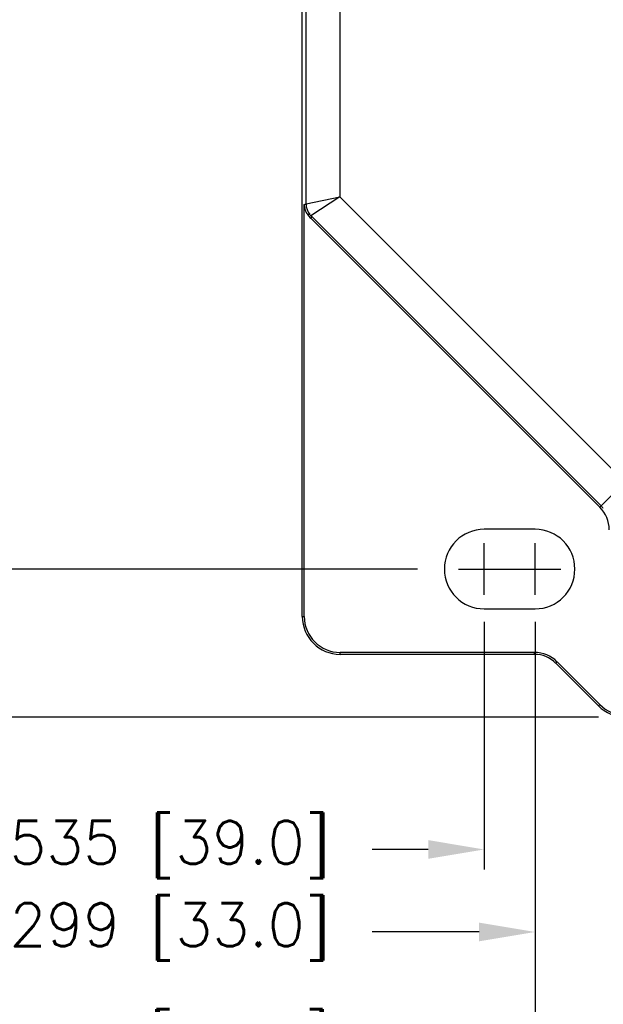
# Model space of a CAD drawing. Extents: x 85.3 to 97.4, y 23.1 to 30.4.
# Tile 3 of 11: x 86.9 to 88.2, y 24.5 to 26.8. Entities that reach past the tile are written whole.
import ezdxf

# ---------------------------------------------------------------- set-up
doc = ezdxf.new("R2010")
doc.units = 0
doc.header["$LTSCALE"] = 0.5
doc.header["$MEASUREMENT"] = 0
doc.layers.get('DEFPOINTS').update_dxf_attribs({"linetype": 'CONTINUOUS'})
doc.layers.add('BODY', color=1, linetype='CONTINUOUS')
doc.layers.add('DIM', color=254, linetype='CONTINUOUS')
doc.styles.get("Standard").update_dxf_attribs({"font": 'ROMANS.SHX'})
doc.dimstyles.new('TURCK-CATALOG01', dxfattribs={"dimtxt": 0.1, "dimasz": 0.13, "dimexe": 0.046875, "dimexo": 0.0625, "dimgap": 0.0625, "dimtad": 0, "dimtih": 1, "dimtoh": 1, "dimdec": 3, "dimzin": 4, "dimdsep": 46, "dimtxsty": 'Standard', "dimcen": 0.09, "dimadec": 0, "dimazin": 0, "dimtfac": 1, "dimtdec": 3, "dimtofl": 0, "dimtmove": 0, "dimatfit": 1, "dimfxl": 0, "dimtolj": 1, "dimtzin": 4, "dimarcsym": 0})

# ---------------------------------------------------------------- blocks, each defined once
blk = doc.blocks.new('*D2')
at = {"layer": 'DEFPOINTS', "color": 0}
for p in [(88.3892, 29.9961), (85.7265, 25.135), (88.271, 25.135)]:
    blk.add_point(p, dxfattribs=at)
at = {"layer": 'DIM', "color": 0, "lineweight": -2}
for p, q in [((88.3267, 29.9961), (85.6796, 29.9961)), ((85.7265, 29.8661), (85.7265, 27.8922)), ((85.7265, 25.265), (85.7265, 27.6148)), ((88.2085, 25.135), (85.6796, 25.135))]:
    blk.add_line(p, q, dxfattribs=at)
at = {"layer": 'DIM', "color": 0}
for points in [[(85.7048, 29.8661), (85.7482, 29.8661), (85.7265, 29.9961)], [(85.7048, 25.265), (85.7482, 25.265), (85.7265, 25.135)]]:
    blk.add_solid(points, dxfattribs=at)
at = {"layer": 'DIM', "color": 0, "insert": (85.7265, 27.7535), "char_height": 0.1, "attachment_point": 5}
blk.add_mtext('\\A1;4.861 [123.5]', dxfattribs=at)
blk = doc.blocks.new('*D3')
at = {"layer": 'DEFPOINTS', "color": 0}
for p in [(88.6509, 29.6916), (86.3834, 25.479), (87.8506, 25.479)]:
    blk.add_point(p, dxfattribs=at)
at = {"layer": 'DIM', "color": 0, "lineweight": -2}
for p, q in [((88.5884, 29.6916), (86.3365, 29.6916)), ((86.3834, 29.5616), (86.3834, 27.4781)), ((86.3834, 25.609), (86.3834, 27.2007)), ((87.7881, 25.479), (86.3365, 25.479))]:
    blk.add_line(p, q, dxfattribs=at)
at = {"layer": 'DIM', "color": 0}
for points in [[(86.3618, 29.5616), (86.4051, 29.5616), (86.3834, 29.6916)], [(86.3618, 25.609), (86.4051, 25.609), (86.3834, 25.479)]]:
    blk.add_solid(points, dxfattribs=at)
at = {"layer": 'DIM', "color": 0, "insert": (86.3834, 27.3394), "char_height": 0.1, "attachment_point": 5}
blk.add_mtext('\\A1;4.213 [107.0]', dxfattribs=at)
blk = doc.blocks.new('*D6')
at = {"layer": 'DEFPOINTS', "color": 0}
for p in [(87.9432, 25.419), (89.4786, 25.419), (89.4786, 24.8272)]:
    blk.add_point(p, dxfattribs=at)
at = {"layer": 'DIM', "color": 0, "lineweight": -2}
for p, q in [((87.9432, 25.3565), (87.9432, 24.7803)), ((89.4786, 25.3565), (89.4786, 24.7803)), ((87.8132, 24.8272), (87.6825, 24.8272)), ((89.6086, 24.8272), (89.7386, 24.8272))]:
    blk.add_line(p, q, dxfattribs=at)
at = {"layer": 'DIM', "color": 0}
for points in [[(87.8132, 24.8489), (87.8132, 24.8055), (87.9432, 24.8272)], [(89.6086, 24.8489), (89.6086, 24.8055), (89.4786, 24.8272)]]:
    blk.add_solid(points, dxfattribs=at)
at = {"layer": 'DIM', "color": 0, "insert": (87.1486, 24.8272), "char_height": 0.1, "attachment_point": 5}
blk.add_mtext('\\A1;1.535 [39.0]', dxfattribs=at)
blk = doc.blocks.new('*D7')
at = {"layer": 'DEFPOINTS', "color": 0}
for p in [(88.0613, 25.419), (89.3605, 25.419), (88.0613, 24.6354)]:
    blk.add_point(p, dxfattribs=at)
at = {"layer": 'DIM', "color": 0, "lineweight": -2}
for p, q in [((88.0613, 25.3565), (88.0613, 24.5885)), ((89.3605, 25.3565), (89.3605, 24.5885)), ((87.9313, 24.6354), (87.6825, 24.6354)), ((89.4905, 24.6354), (89.6205, 24.6354))]:
    blk.add_line(p, q, dxfattribs=at)
at = {"layer": 'DIM', "color": 0}
for points in [[(87.9313, 24.6571), (87.9313, 24.6137), (88.0613, 24.6354)], [(89.4905, 24.6571), (89.4905, 24.6137), (89.3605, 24.6354)]]:
    blk.add_solid(points, dxfattribs=at)
at = {"layer": 'DIM', "color": 0, "insert": (87.1486, 24.6354), "char_height": 0.1, "attachment_point": 5}
blk.add_mtext('\\A1;1.299 [33.0]', dxfattribs=at)
blk = doc.blocks.new('*D8')
at = {"layer": 'DEFPOINTS', "color": 0}
for p in [(88.0613, 25.389), (88.7109, 25.194), (88.7109, 24.3702)]:
    blk.add_point(p, dxfattribs=at)
at = {"layer": 'DIM', "color": 0, "lineweight": -2}
for p, q in [((88.0613, 25.3265), (88.0613, 24.3233)), ((88.7109, 25.1315), (88.7109, 24.3233)), ((87.9313, 24.3702), (87.6816, 24.3702)), ((88.8409, 24.3702), (88.9709, 24.3702))]:
    blk.add_line(p, q, dxfattribs=at)
at = {"layer": 'DIM', "color": 0}
for points in [[(87.9313, 24.3919), (87.9313, 24.3485), (88.0613, 24.3702)], [(88.8409, 24.3919), (88.8409, 24.3485), (88.7109, 24.3702)]]:
    blk.add_solid(points, dxfattribs=at)
at = {"layer": 'DIM', "color": 0, "insert": (87.1906, 24.3702), "char_height": 0.1, "attachment_point": 5}
blk.add_mtext('\\A1;.650 [16.5]', dxfattribs=at)

msp = doc.modelspace()

# ---------------------------------------------------------------- linework, layer by layer
at = {"layer": 'BODY'}
for p, q in [((87.5205, 25.3687), (87.5205, 29.6325)), ((87.5291, 26.3279), (87.5291, 26.8628)), ((87.6078, 26.8628), (87.6078, 26.344)), ((87.5294, 26.3277), (87.6078, 26.344)), ((87.6078, 26.344), (87.5407, 26.2999)), ((87.6078, 26.344), (88.2706, 25.6812)), ((87.525, 26.3264), (87.5252, 26.3265)), ((87.525, 25.3687), (87.525, 26.3264)), ((87.525, 26.3264), (87.525, 26.3243)), ((87.5332, 26.3023), (87.5335, 26.3023)), ((87.5388, 26.302), (87.539, 26.3019)), ((87.5402, 26.2945), (87.5431, 26.2974)), ((87.5407, 26.2999), (87.5409, 26.2997)), ((87.5431, 26.2974), (88.2149, 25.6256)), ((87.5402, 26.2945), (88.212, 25.6226)), ((88.2149, 25.6256), (88.2706, 25.6812)), ((88.2149, 25.6256), (88.212, 25.6226)), ((88.0613, 25.5715), (87.9432, 25.5715)), ((87.9432, 25.3864), (88.0613, 25.3864)), ((87.5205, 25.3687), (87.525, 25.3687)), ((88.0601, 25.2852), (87.6085, 25.2852)), ((87.6085, 25.2807), (87.6085, 25.2852)), ((88.0601, 25.2807), (87.6085, 25.2807)), ((88.0601, 25.2807), (88.0601, 25.2852)), ((88.1093, 25.2604), (88.1124, 25.2635)), ((88.2088, 25.1608), (88.1093, 25.2604)), ((88.212, 25.164), (88.1124, 25.2635)), ((88.2088, 25.1608), (88.212, 25.164))]:
    msp.add_line(p, q, dxfattribs=at)
for centre, radius, start, end in [((87.5633, 26.3263), 0.0383, 183.023, 186.2289), ((87.4368, 26.584), 0.2723, 288.9538, 289.0112), ((87.5672, 26.3267), 0.0423, 186.1984, 189.1116), ((87.4354, 26.5877), 0.2762, 289.0404, 289.097), ((87.5647, 26.3266), 0.0398, 189.5271, 192.6838), ((87.4364, 26.5846), 0.273, 289.1005, 289.1579), ((87.4398, 26.5757), 0.2634, 289.1113, 289.1709), ((87.4381, 26.5796), 0.2676, 289.2242, 289.2826), ((87.4331, 26.5944), 0.2833, 289.2544, 289.3092), ((87.4417, 26.5699), 0.2573, 289.3163, 289.3777), ((87.4549, 26.532), 0.2172, 289.3922, 289.4666), ((87.4378, 26.5806), 0.2687, 289.4467, 289.5032), ((87.2778, 27.0336), 0.7491, 289.4705, 289.4889), ((87.4553, 26.5309), 0.216, 289.597, 289.6787), ((87.4642, 26.5064), 0.19, 289.6525, 289.7957), ((87.3568, 26.8062), 0.5084, 289.7401, 289.8102), ((87.5685, 26.3279), 0.0394, 180.0012, 219.7888), ((87.5588, 26.3254), 0.0338, 192.8703, 196.6768), ((87.5662, 26.3266), 0.0412, 195.2681, 198.215), ((87.6218, 26.3445), 0.0996, 198.0448, 199.1534), ((87.5594, 26.3252), 0.0344, 202.7983, 206.8627), ((87.5561, 26.3234), 0.0306, 206.6491, 213.6345), ((87.5997, 26.3477), 0.0805, 210.8605, 214.3325), ((87.5992, 26.3535), 0.0836, 217.8113, 225.0001), ((87.5686, 25.8897), 0.4141, 94.8128, 94.8554), ((87.5691, 25.8804), 0.4235, 94.7337, 94.7754), ((87.5687, 25.885), 0.4188, 94.6832, 94.7255), ((87.5674, 25.9024), 0.4014, 94.6658, 94.7102), ((87.568, 25.8969), 0.4069, 94.64, 94.6837), ((87.5696, 25.8729), 0.4309, 94.5508, 94.5918), ((87.5665, 25.9141), 0.3897, 94.5374, 94.5836), ((87.5614, 25.9766), 0.3269, 94.4525, 94.509), ((87.5678, 25.8975), 0.4063, 94.4472, 94.49), ((87.6278, 25.1274), 1.1788, 94.4368, 94.4501), ((87.5613, 25.9791), 0.3244, 94.3063, 94.3689), ((87.5583, 26.0184), 0.285, 94.1946, 94.3046), ((87.5943, 25.5372), 0.7676, 94.1874, 94.241), ((87.5771, 26.3335), 0.0495, 219.7095, 219.9146), ((87.5773, 26.3337), 0.0498, 219.899, 220.1031), ((87.577, 26.3335), 0.0495, 220.1165, 220.3219), ((87.5766, 26.3331), 0.0489, 220.3209, 220.5291), ((87.5777, 26.334), 0.0503, 220.5262, 220.7276), ((87.5802, 26.3363), 0.0537, 220.7204, 220.908), ((87.5773, 26.3337), 0.0498, 220.9277, 221.1331), ((87.5723, 26.3294), 0.0432, 221.1284, 221.371), ((87.58, 26.3361), 0.0535, 221.3288, 221.5127), ((87.6426, 26.3913), 0.1369, 221.469, 221.534), ((87.5735, 26.3304), 0.0448, 221.7754, 222.0311), ((87.5705, 26.3276), 0.0407, 221.9989, 222.4327), ((87.6214, 26.3738), 0.1094, 222.2596, 222.4709), ((87.6084, 26.3614), 0.0914, 222.3799, 222.5156), ((87.6091, 26.362), 0.0924, 222.4894, 222.6237), ((87.6081, 26.3611), 0.091, 222.6787, 222.8149), ((87.6058, 26.359), 0.0879, 222.8111, 222.9522), ((87.6068, 26.3599), 0.0893, 222.9291, 223.0675), ((87.6105, 26.3634), 0.0944, 223.0653, 223.1953), ((87.6042, 26.3575), 0.0857, 223.2292, 223.3745), ((87.5945, 26.3484), 0.0724, 223.3807, 223.5567), ((87.6069, 26.36), 0.0894, 223.4702, 223.604), ((87.7201, 26.4677), 0.2457, 223.5959, 223.6399), ((87.5942, 26.348), 0.072, 223.8623, 224.055), ((87.588, 26.342), 0.0633, 224.0141, 224.3513), ((87.6639, 26.4156), 0.1691, 224.2211, 224.3864), ((88.1597, 25.5704), 0.0739, 0.0001, 45.0001), ((88.1597, 25.5704), 0.0781, 39.4686, 45), ((87.9432, 25.479), 0.0925, 90, 270), ((88.0613, 25.479), 0.0925, 270, 90), ((87.6085, 25.3687), 0.088, 180, 270), ((87.6085, 25.3687), 0.0836, 180, 270), ((88.0601, 25.2112), 0.0739, 45.0001, 90.0001), ((88.0601, 25.2112), 0.0695, 45, 90), ((88.271, 25.2231), 0.088, 225, 270), ((88.271, 25.2231), 0.0836, 225, 270)]:
    msp.add_arc(centre, radius, start, end, dxfattribs=at)
at = {"layer": 'DIM'}
for p, q in [((87.9432, 25.419), (87.9432, 25.539)), ((88.0613, 25.419), (88.0613, 25.539)), ((87.8832, 25.479), (88.0032, 25.479)), ((88.0013, 25.479), (88.1213, 25.479))]:
    msp.add_line(p, q, dxfattribs=at)

# ---------------------------------------------------------------- dimensions: what is measured, and where the dimension line sits
for base, p1, p2, picture, middle in [((85.7265, 25.135), (88.3892, 29.9961), (88.271, 25.135), '*D2', (85.7265, 27.7535)), ((86.3834, 25.479), (88.6509, 29.6916), (87.8506, 25.479), '*D3', (86.3834, 27.3394))]:
    dim = msp.add_linear_dim(base=base, p1=p1, p2=p2, angle=90, dimstyle='TURCK-CATALOG01', dxfattribs=at)
    dim.commit()
    dim.dimension.update_dxf_attribs({"geometry": picture, "text_midpoint": middle, "dimtype": 160})
for base, p1, p2, picture, middle in [((89.4786, 24.8272), (87.9432, 25.419), (89.4786, 25.419), '*D6', (87.1486, 24.8272)), ((88.0613, 24.6354), (89.3605, 25.419), (88.0613, 25.419), '*D7', (87.1486, 24.6354)), ((88.7109, 24.3702), (88.0613, 25.389), (88.7109, 25.194), '*D8', (87.1906, 24.3702))]:
    dim = msp.add_linear_dim(base=base, p1=p1, p2=p2, dimstyle='TURCK-CATALOG01', dxfattribs=at)
    dim.commit()
    dim.dimension.update_dxf_attribs({"geometry": picture, "text_midpoint": middle, "dimtype": 160})

doc.saveas('drawing.dxf')
